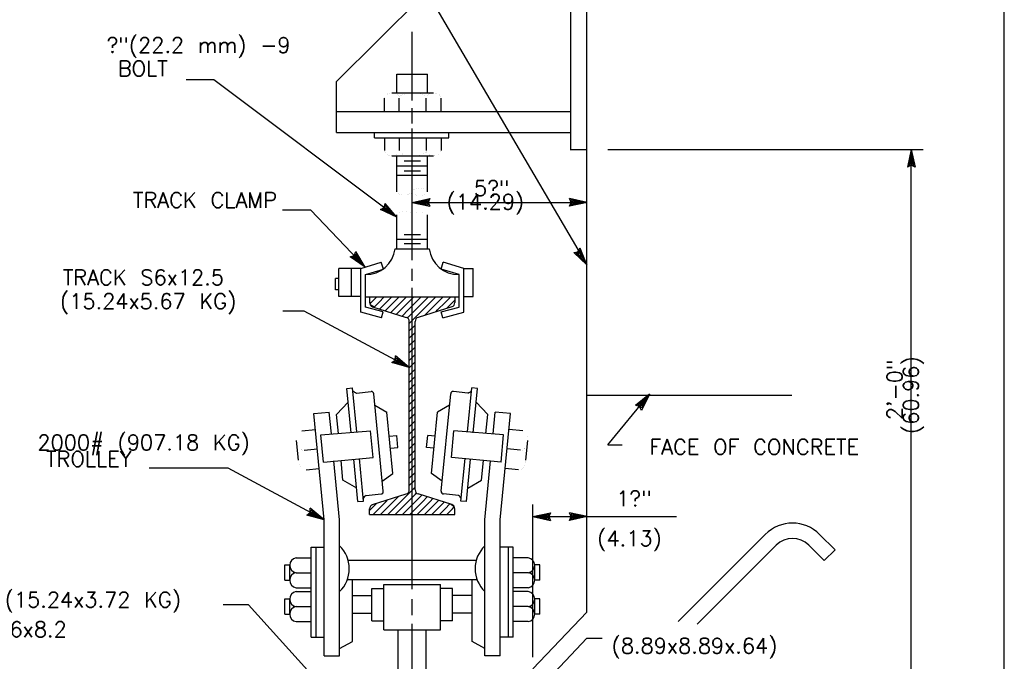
# Model space of a CAD drawing. Extents: x -23 to 2859, y -15 to 3983.
# Tile 24 of 48: x 10 to 18, y 6 to 11. Entities that reach past the tile are written whole.
import ezdxf
from ezdxf.enums import TextEntityAlignment as Align

# ---------------------------------------------------------------- set-up
doc = ezdxf.new("R2010")
doc.units = 0
doc.header["$LTSCALE"] = 25.4
doc.header["$MEASUREMENT"] = 0
doc.layers.add('PAN_TS', color=7, linetype='CONTINUOUS')
doc.styles.add('TXT_SHX', font='txt.shx')

# ---------------------------------------------------------------- blocks, each defined once
blk = doc.blocks.new('LT3')
at = {"layer": 'PAN_TS', "color": 24, "linetype": 'CONTINUOUS'}
for p, q in [((0, 0), (-0.0015, 0.000325)), ((-0.00135, 0), (-0.0015, 0.000325)), ((0, 0), (-0.0015, -0.000325)), ((-0.0015, -0.000325), (-0.00135, 0)), ((-0.000387, 0), (-0.001362, 0.000212)), ((-0.001275, 0), (-0.001362, 0.000212)), ((-0.000387, 0), (-0.001362, -0.000212)), ((-0.001362, -0.000212), (-0.001275, 0)), ((-0.000763, 0), (-0.001225, 0.0001)), ((-0.001187, 0), (-0.001225, 0.0001)), ((-0.000763, 0), (-0.001225, -0.0001)), ((-0.001225, -0.0001), (-0.001187, 0))]:
    blk.add_line(p, q, dxfattribs=at)

msp = doc.modelspace()

# ---------------------------------------------------------------- linework, layer by layer
at = {"layer": 'PAN_TS', "color": 7, "linetype": 'CONTINUOUS'}
for p, q in [((17.6407, -13.0991), (17.6407, 13.7739)), ((14.2437, 6.2861), (14.2437, 13.0978)), ((12.2067, 10.6081), (13.8917, 12.2851)), ((14.1127, 10.0501), (14.1127, 12.2761)), ((12.7847, 11.6079), (14.2437, 9.1141)), ((12.8217, 10.4531), (12.8217, 11.0131)), ((12.6967, 10.5151), (12.6967, 10.6671)), ((12.6967, 10.6671), (12.9467, 10.6671)), ((12.9467, 10.5151), (12.9467, 10.6671)), ((11.2066, 10.6219), (10.983, 10.6219)), ((12.6967, 9.5041), (11.2066, 10.6219)), ((12.2067, 10.1921), (12.2067, 10.6081)), ((12.6557, 10.5151), (12.9947, 10.5151)), ((12.5957, 10.3671), (12.5957, 10.4711)), ((12.7167, 10.3671), (12.7167, 10.4711)), ((12.9347, 10.3671), (12.9347, 10.4711)), ((13.0577, 10.3671), (13.0577, 10.4711)), ((12.2067, 10.3641), (14.1127, 10.3641)), ((12.8217, 10.2651), (12.8217, 10.3911)), ((12.2067, 10.1921), (14.1127, 10.1921)), ((12.5137, 10.1501), (12.5137, 10.1921)), ((12.8217, 9.1541), (12.8217, 10.2261)), ((13.1207, 10.1501), (13.1207, 10.1921)), ((12.5137, 10.1501), (13.1207, 10.1501)), ((12.5957, 10.1501), (12.5957, 10.0461)), ((12.7167, 10.1501), (12.7167, 10.0461)), ((12.9347, 10.1501), (12.9347, 10.0461)), ((13.0577, 10.1501), (13.0577, 10.0461)), ((14.1127, 10.0551), (14.2437, 10.0551)), ((14.4137, 10.0551), (16.9797, 10.0551)), ((16.8837, 4.9491), (16.8837, 10.0551)), ((12.6557, 10.0021), (12.9947, 10.0021)), ((12.6967, 10.0021), (12.9467, 10.0021)), ((12.6967, 9.7091), (12.6967, 10.0021)), ((12.7567, 9.9621), (12.8897, 9.9621)), ((12.9467, 9.7091), (12.9467, 10.0021)), ((12.6967, 9.9221), (12.9467, 9.9221)), ((12.7567, 9.8801), (12.8897, 9.8801)), ((12.6967, 9.8451), (12.9467, 9.8451)), ((12.8217, 9.6231), (14.2447, 9.6231)), ((11.9974, 9.5614), (11.7671, 9.5614)), ((12.4377, 9.0961), (11.9974, 9.5614)), ((12.6967, 9.2451), (12.6967, 9.5211)), ((12.9467, 9.2451), (12.9467, 9.5211)), ((12.6967, 9.3251), (12.9467, 9.3251)), ((12.7567, 9.3631), (12.8897, 9.3631)), ((12.6827, 9.2451), (12.9607, 9.2451)), ((12.7567, 9.2891), (12.8897, 9.2891)), ((12.4027, 9.0851), (12.5697, 9.1361)), ((12.5867, 9.0801), (12.5697, 9.1361)), ((13.0567, 9.0801), (13.0737, 9.1361)), ((13.2407, 9.0851), (13.0737, 9.1361)), ((12.4027, 9.0851), (12.2237, 9.0851)), ((12.2237, 8.8581), (12.2237, 9.0851)), ((12.3267, 8.8581), (12.3267, 9.0851)), ((12.4027, 8.7291), (12.4027, 9.0851)), ((12.4407, 9.0351), (12.5867, 9.0801)), ((12.8217, 8.9861), (12.8217, 9.0831)), ((13.2027, 9.0351), (13.0567, 9.0801)), ((13.2407, 8.7291), (13.2407, 9.0851)), ((13.2407, 9.0851), (13.3167, 9.0851)), ((13.3167, 8.8581), (13.3167, 9.0851)), ((12.2237, 9.0051), (12.1987, 9.0051)), ((12.1987, 8.9111), (12.1987, 9.0051)), ((12.4407, 8.7701), (12.4407, 9.0351)), ((13.2027, 8.7701), (13.2027, 9.0351)), ((12.2237, 8.9111), (12.1987, 8.9111)), ((12.8217, 6.4741), (12.8217, 8.9271)), ((12.4027, 8.8581), (12.2237, 8.8581)), ((12.4407, 8.8541), (13.2027, 8.8541)), ((12.4747, 8.8541), (12.4747, 8.8081)), ((12.4887, 8.8081), (12.5347, 8.8541)), ((12.5487, 8.8081), (12.5947, 8.8541)), ((12.6087, 8.8081), (12.6547, 8.8541)), ((12.6687, 8.8081), (12.7147, 8.8541)), ((12.7287, 8.8081), (12.7747, 8.8541)), ((12.7887, 8.8081), (12.8347, 8.8541)), ((12.8487, 8.8081), (12.8947, 8.8541)), ((12.9087, 8.8081), (12.9547, 8.8541)), ((12.9687, 8.8081), (13.0147, 8.8541)), ((13.0287, 8.8081), (13.0747, 8.8541)), ((13.0887, 8.8081), (13.1347, 8.8541)), ((13.1487, 8.8081), (13.1687, 8.8281)), ((13.1687, 8.8541), (13.1687, 8.8081)), ((13.2407, 8.8581), (13.3167, 8.8581)), ((11.941, 8.7389), (11.7695, 8.7389)), ((12.7977, 8.2781), (11.941, 8.7389)), ((12.5847, 8.7311), (12.4407, 8.7701)), ((12.4787, 8.7971), (12.4887, 8.8081)), ((12.4987, 8.7741), (12.7737, 8.6871)), ((12.5117, 8.7701), (12.5487, 8.8081)), ((12.5567, 8.7551), (12.6087, 8.8081)), ((12.6027, 8.7411), (12.6087, 8.7481)), ((12.6087, 8.7481), (12.6687, 8.8081)), ((12.6477, 8.7261), (12.6687, 8.7481)), ((12.6687, 8.7481), (12.7287, 8.8081)), ((12.6937, 8.7121), (12.7287, 8.7481)), ((12.7287, 8.7481), (12.7887, 8.8081)), ((12.7397, 8.6981), (12.7887, 8.7481)), ((12.7887, 8.7481), (12.8487, 8.8081)), ((12.7887, 8.6881), (12.8487, 8.7481)), ((12.8487, 8.7481), (12.9087, 8.8081)), ((12.8487, 8.6881), (12.9087, 8.7481)), ((13.1447, 8.7741), (12.8697, 8.6871)), ((12.9087, 8.7481), (12.9687, 8.8081)), ((12.9247, 8.7041), (12.9687, 8.7481)), ((12.9687, 8.7481), (13.0287, 8.8081)), ((13.0127, 8.7321), (13.0287, 8.7481)), ((13.0287, 8.7481), (13.0887, 8.8081)), ((13.0587, 8.7311), (13.2027, 8.7701)), ((13.1007, 8.7601), (13.1487, 8.8081)), ((12.5717, 8.6841), (12.4027, 8.7291)), ((12.5717, 8.6841), (12.5847, 8.7311)), ((12.7827, 8.6811), (12.7887, 8.6881)), ((12.7977, 8.6371), (12.8487, 8.6881)), ((13.0717, 8.6841), (13.0587, 8.7311)), ((13.0717, 8.6841), (13.2407, 8.7291)), ((12.7977, 7.2821), (12.7977, 8.6541)), ((12.7977, 8.5771), (12.8457, 8.6251)), ((12.8457, 7.2821), (12.8457, 8.6541)), ((12.7977, 8.5171), (12.8457, 8.5651)), ((12.7977, 8.4571), (12.8457, 8.5051)), ((12.7977, 8.3971), (12.8457, 8.4451)), ((12.7977, 8.3371), (12.8457, 8.3851)), ((12.7977, 8.2771), (12.8457, 8.3251)), ((12.7977, 8.2171), (12.8457, 8.2651)), ((12.7977, 8.1571), (12.8457, 8.2051)), ((12.2907, 8.1081), (12.3367, 8.1121)), ((12.3257, 7.7471), (12.2907, 8.1081)), ((12.3707, 7.7541), (12.3357, 8.1121)), ((12.7977, 8.0971), (12.8457, 8.1451)), ((13.2727, 7.7541), (13.3077, 8.1121)), ((13.3527, 8.1081), (13.3067, 8.1121)), ((13.3177, 7.7471), (13.3527, 8.1081)), ((12.3687, 8.0711), (12.4867, 8.0831)), ((12.5857, 7.2711), (12.5087, 8.0651)), ((12.7977, 8.0371), (12.8457, 8.0851)), ((12.7977, 7.9771), (12.8457, 8.0251)), ((13.0577, 7.2711), (13.1347, 8.0651)), ((13.2747, 8.0711), (13.1567, 8.0831)), ((14.2437, 8.0531), (15.9117, 8.0531)), ((14.4137, 7.6491), (14.7538, 8.0612)), ((12.3017, 7.9961), (12.2067, 7.8971)), ((12.5177, 7.9731), (12.6157, 7.9151)), ((12.7977, 7.9171), (12.8457, 7.9651)), ((13.1257, 7.9731), (13.0277, 7.9151)), ((13.3417, 7.9961), (13.4367, 7.8971)), ((12.0217, 7.9031), (12.1467, 7.9151)), ((12.1047, 7.0371), (12.0217, 7.9031)), ((12.1637, 7.7381), (12.1467, 7.9151)), ((12.2217, 7.7421), (12.2067, 7.8971)), ((12.6647, 7.4161), (12.6157, 7.9151)), ((12.7977, 7.8571), (12.8457, 7.9051)), ((12.9787, 7.4161), (13.0277, 7.9151)), ((13.4217, 7.7421), (13.4367, 7.8971)), ((13.4797, 7.7381), (13.4967, 7.9151)), ((13.6217, 7.9031), (13.4967, 7.9151)), ((13.5387, 7.0371), (13.6217, 7.9031)), ((11.9227, 7.7631), (12.0337, 7.7741)), ((12.7977, 7.7971), (12.8457, 7.8451)), ((12.7977, 7.7371), (12.8457, 7.7851)), ((13.7207, 7.7631), (13.6097, 7.7741)), ((12.0777, 7.7301), (12.4817, 7.7631)), ((12.0987, 7.5091), (12.0777, 7.7301)), ((12.5027, 7.5461), (12.4817, 7.7631)), ((12.6347, 7.7201), (12.6957, 7.7251)), ((12.7047, 7.6281), (12.6957, 7.7251)), ((12.7977, 7.6771), (12.8457, 7.7251)), ((12.9387, 7.6281), (12.9477, 7.7251)), ((13.0087, 7.7201), (12.9477, 7.7251)), ((13.1407, 7.5461), (13.1617, 7.7631)), ((13.5657, 7.7301), (13.1617, 7.7631)), ((13.5447, 7.5091), (13.5657, 7.7301)), ((11.8967, 7.5231), (11.8807, 7.6851)), ((11.9417, 7.6051), (12.0497, 7.6161)), ((12.6447, 7.6231), (12.7047, 7.6281)), ((12.7977, 7.6171), (12.8457, 7.6651)), ((12.9987, 7.6231), (12.9387, 7.6281)), ((13.7017, 7.6051), (13.5937, 7.6161)), ((13.7467, 7.5231), (13.7627, 7.6851)), ((14.4137, 7.6491), (14.5316, 7.6491)), ((12.0987, 7.5091), (12.5027, 7.5461)), ((12.3797, 7.1871), (12.3467, 7.5331)), ((12.4257, 7.1911), (12.3917, 7.5381)), ((12.7977, 7.5571), (12.8457, 7.6051)), ((12.7977, 7.4971), (12.8457, 7.5451)), ((13.5447, 7.5091), (13.1407, 7.5461)), ((13.2177, 7.1911), (13.2517, 7.5381)), ((13.2637, 7.1871), (13.2967, 7.5331)), ((11.3225, 7.4581), (10.6798, 7.4581)), ((12.1047, 7.0371), (11.3225, 7.4581)), ((11.9577, 7.4461), (12.0657, 7.4561)), ((12.2307, 7.0391), (12.1847, 7.5181)), ((12.2577, 7.3621), (12.2427, 7.5221)), ((12.7977, 7.4371), (12.8457, 7.4851)), ((13.3857, 7.3621), (13.4007, 7.5221)), ((13.4127, 7.0391), (13.4587, 7.5181)), ((13.6857, 7.4461), (13.5777, 7.4561)), ((12.5777, 7.3521), (12.6647, 7.4161)), ((12.7977, 7.3771), (12.8457, 7.4251)), ((13.0657, 7.3521), (12.9787, 7.4161)), ((12.3697, 7.2971), (12.2577, 7.3621)), ((12.7887, 7.2481), (12.8457, 7.3051)), ((12.7977, 7.3171), (12.8457, 7.3651)), ((13.2737, 7.2971), (13.3857, 7.3621)), ((12.4457, 7.2371), (12.5677, 7.2491)), ((12.4987, 7.1621), (12.7737, 7.2491)), ((12.6687, 7.1881), (12.7097, 7.2291)), ((12.7287, 7.1881), (12.7887, 7.2481)), ((12.7887, 7.1881), (12.8487, 7.2481)), ((12.8487, 7.2481), (12.8577, 7.2571)), ((12.8487, 7.1881), (12.8997, 7.2401)), ((13.1447, 7.1621), (12.8697, 7.2491)), ((12.9087, 7.1881), (12.9447, 7.2251)), ((13.1977, 7.2371), (13.0757, 7.2491)), ((12.3797, 7.1871), (12.4257, 7.1911)), ((12.4887, 7.1281), (12.5337, 7.1731)), ((12.5487, 7.1281), (12.6087, 7.1881)), ((12.6087, 7.1881), (12.6217, 7.2011)), ((12.6087, 7.1281), (12.6687, 7.1881)), ((12.6687, 7.1281), (12.7287, 7.1881)), ((12.7287, 7.1281), (12.7887, 7.1881)), ((12.7887, 7.1281), (12.8487, 7.1881)), ((12.8487, 7.1281), (12.9087, 7.1881)), ((12.9087, 7.1281), (12.9687, 7.1881)), ((12.9687, 7.1881), (12.9907, 7.2111)), ((12.9687, 7.1281), (13.0287, 7.1881)), ((13.0287, 7.1881), (13.0367, 7.1971)), ((13.0287, 7.1281), (13.0817, 7.1821)), ((13.0887, 7.1281), (13.1277, 7.1681)), ((13.1487, 7.1281), (13.1637, 7.1431)), ((13.2637, 7.1871), (13.2177, 7.1911)), ((13.8027, 5.9211), (13.8027, 7.1641)), ((12.4747, 7.0821), (12.4747, 7.1281)), ((12.4747, 7.1141), (12.4887, 7.1281)), ((12.4747, 7.0821), (13.1687, 7.0821)), ((12.5027, 7.0821), (12.5487, 7.1281)), ((12.5627, 7.0821), (12.6087, 7.1281)), ((12.6227, 7.0821), (12.6687, 7.1281)), ((12.6827, 7.0821), (12.7287, 7.1281)), ((12.7427, 7.0821), (12.7887, 7.1281)), ((12.8027, 7.0821), (12.8487, 7.1281)), ((12.8627, 7.0821), (12.9087, 7.1281)), ((12.9227, 7.0821), (12.9687, 7.1281)), ((12.9827, 7.0821), (13.0287, 7.1281)), ((13.0427, 7.0821), (13.0887, 7.1281)), ((13.1027, 7.0821), (13.1487, 7.1281)), ((13.1627, 7.0821), (13.1687, 7.0881)), ((13.1687, 7.0821), (13.1687, 7.1281)), ((13.8027, 7.0651), (14.9726, 7.0651)), ((12.1047, 5.9321), (12.1047, 7.0371)), ((12.2307, 5.9321), (12.2307, 7.0371)), ((13.4127, 5.9321), (13.4127, 7.0371)), ((13.5387, 5.9321), (13.5387, 7.0371)), ((14.9859, 6.2103), (15.6957, 6.9201)), ((16.1377, 6.9201), (16.2637, 6.7941)), ((11.9997, 6.0831), (11.9997, 6.8151)), ((11.9997, 6.8151), (12.1047, 6.8151)), ((12.0387, 6.0831), (12.0387, 6.8151)), ((13.6437, 6.8151), (13.5387, 6.8151)), ((13.6047, 6.0831), (13.6047, 6.8151)), ((13.6437, 6.0831), (13.6437, 6.8151)), ((15.1405, 6.1889), (15.7837, 6.8321)), ((16.0297, 6.8521), (16.1757, 6.7061)), ((16.1757, 6.7061), (16.2637, 6.7941)), ((11.7837, 6.6731), (11.8247, 6.6731)), ((11.7837, 6.5481), (11.7837, 6.6731)), ((11.8247, 6.5481), (11.8247, 6.6731)), ((11.8777, 6.7291), (12.0007, 6.7291)), ((12.3007, 6.7091), (13.3387, 6.7091)), ((13.7657, 6.7291), (13.6427, 6.7291)), ((13.8597, 6.6731), (13.8187, 6.6731)), ((13.8187, 6.5481), (13.8187, 6.6731)), ((13.8597, 6.5481), (13.8597, 6.6731)), ((11.8777, 6.6071), (12.0007, 6.6071)), ((13.7657, 6.6071), (13.6427, 6.6071)), ((11.7837, 6.5481), (11.8247, 6.5481)), ((12.2947, 6.5531), (13.3497, 6.5531)), ((12.3347, 6.0481), (12.3347, 6.5531)), ((12.5907, 6.5111), (13.0517, 6.5111)), ((12.5917, 6.1431), (12.5917, 6.5111)), ((13.0517, 6.1431), (13.0517, 6.5111)), ((13.3087, 6.0481), (13.3087, 6.5531)), ((13.8597, 6.5481), (13.8187, 6.5481)), ((11.8777, 6.4851), (12.0007, 6.4851)), ((11.8777, 6.4541), (12.0007, 6.4541)), ((12.3347, 6.4211), (12.4927, 6.4211)), ((12.4927, 6.4781), (12.5917, 6.4781)), ((12.4927, 6.2151), (12.4927, 6.4781)), ((13.1507, 6.4781), (13.0517, 6.4781)), ((13.1507, 6.2151), (13.1507, 6.4781)), ((13.3087, 6.4211), (13.1507, 6.4211)), ((13.7657, 6.4851), (13.6427, 6.4851)), ((13.7657, 6.4541), (13.6427, 6.4541)), ((11.4899, 6.3468), (11.2842, 6.3468)), ((12.1617, 5.6041), (11.4899, 6.3468)), ((11.7837, 6.3961), (11.8247, 6.3961)), ((11.7837, 6.2691), (11.7837, 6.3961)), ((11.8247, 6.2691), (11.8247, 6.3961)), ((11.8777, 6.3321), (12.0007, 6.3321)), ((12.8217, 6.2621), (12.8217, 6.3921)), ((13.7657, 6.3321), (13.6427, 6.3321)), ((13.8597, 6.3961), (13.8187, 6.3961)), ((13.8187, 6.2691), (13.8187, 6.3961)), ((13.8597, 6.2691), (13.8597, 6.3961)), ((11.7837, 6.2691), (11.8247, 6.2691)), ((12.3347, 6.2771), (12.4887, 6.2771)), ((13.3087, 6.2771), (13.1547, 6.2771)), ((14.2437, 6.2861), (13.8027, 5.8241)), ((13.8597, 6.2691), (13.8187, 6.2691)), ((11.8777, 6.2101), (11.9997, 6.2101)), ((12.4927, 6.2151), (12.5917, 6.2151)), ((12.8217, 2.9701), (12.8217, 6.1921)), ((13.1507, 6.2151), (13.0517, 6.2151)), ((13.7657, 6.2101), (13.6437, 6.2101)), ((12.5917, 6.1431), (13.0517, 6.1431)), ((12.7067, 5.7231), (12.7067, 6.1391)), ((12.9357, 5.7231), (12.9357, 6.1391)), ((11.9997, 6.0831), (12.1017, 6.0831)), ((12.2307, 5.9911), (12.3347, 6.0481)), ((13.4127, 5.9911), (13.3087, 6.0481)), ((13.6437, 6.0831), (13.5417, 6.0831)), ((13.8657, 5.6741), (14.2434, 6.0747)), ((14.2434, 6.0747), (14.368, 6.0747)), ((12.1047, 5.9321), (12.2307, 5.9321)), ((13.5387, 5.9321), (13.4127, 5.9321))]:
    msp.add_line(p, q, dxfattribs=at)
for points, const_width in [([(12.5957, 10.4711, -0.067348), (12.5969, 10.4796, -0.063116), (12.6003, 10.4878, -0.056531), (12.6059, 10.4954, -0.049726), (12.6135, 10.502, -0.043978), (12.6226, 10.5074, -0.039727), (12.6331, 10.5115, -0.036986), (12.6444, 10.5139, -0.035654), (12.6562, 10.5148, -0.035654), (12.668, 10.5139, -0.036986), (12.6794, 10.5115, -0.039727), (12.6899, 10.5074, -0.043978), (12.699, 10.502, -0.049726), (12.7065, 10.4954, -0.056531), (12.7121, 10.4878, -0.063116), (12.7156, 10.4796, -0.067348), (12.7167, 10.4711, -0.067348)], 0.00035), ([(12.7167, 10.4711, -0.114895), (12.7188, 10.4797, -0.085301), (12.725, 10.488, -0.057336), (12.7351, 10.4956, -0.039984), (12.7487, 10.5023, -0.030078), (12.7652, 10.5077, -0.024465), (12.784, 10.5118, -0.021405), (12.8045, 10.5143, -0.020047), (12.8257, 10.5152, -0.020047), (12.847, 10.5143, -0.021405), (12.8675, 10.5118, -0.024465), (12.8863, 10.5077, -0.030078), (12.9028, 10.5023, -0.039984), (12.9164, 10.4956, -0.057336), (12.9264, 10.488, -0.085301), (12.9326, 10.4797, -0.114895), (12.9347, 10.4711, -0.114895)], 0.00035), ([(12.9347, 10.4711, -0.067348), (12.9359, 10.4796, -0.063116), (12.9393, 10.4878, -0.056531), (12.9449, 10.4954, -0.049726), (12.9525, 10.502, -0.043978), (12.9616, 10.5074, -0.039727), (12.9721, 10.5115, -0.036986), (12.9834, 10.5139, -0.035654), (12.9952, 10.5148, -0.035654), (13.007, 10.5139, -0.036986), (13.0184, 10.5115, -0.039727), (13.0289, 10.5074, -0.043978), (13.038, 10.502, -0.049726), (13.0455, 10.4954, -0.056531), (13.0511, 10.4878, -0.063116), (13.0546, 10.4796, -0.067348), (13.0557, 10.4711, -0.067348)], 0.00035), ([(12.5957, 10.0461, 0.067348), (12.5969, 10.0376, 0.063116), (12.6003, 10.0294, 0.056531), (12.6059, 10.0219, 0.049726), (12.6135, 10.0153, 0.043978), (12.6226, 10.0098, 0.039727), (12.6331, 10.0058, 0.036986), (12.6444, 10.0033, 0.035654), (12.6562, 10.0025, 0.035654), (12.668, 10.0033, 0.036986), (12.6794, 10.0058, 0.039727), (12.6899, 10.0098, 0.043978), (12.699, 10.0153, 0.049726), (12.7065, 10.0219, 0.056531), (12.7121, 10.0294, 0.063116), (12.7156, 10.0376, 0.067348), (12.7167, 10.0461, 0.067348)], 0.00025), ([(12.7167, 10.0461, 0.114895), (12.7188, 10.0375, 0.085301), (12.725, 10.0293, 0.057336), (12.7351, 10.0217, 0.039984), (12.7487, 10.015, 0.030078), (12.7652, 10.0095, 0.024465), (12.784, 10.0055, 0.021405), (12.8045, 10.0029, 0.020047), (12.8257, 10.0021, 0.020047), (12.847, 10.0029, 0.021405), (12.8675, 10.0055, 0.024465), (12.8863, 10.0095, 0.030078), (12.9028, 10.015, 0.039984), (12.9164, 10.0217, 0.057336), (12.9264, 10.0293, 0.085301), (12.9326, 10.0375, 0.114895), (12.9347, 10.0461, 0.114895)], 0.00025), ([(12.9347, 10.0461, 0.067348), (12.9359, 10.0376, 0.063116), (12.9393, 10.0294, 0.056531), (12.9449, 10.0219, 0.049726), (12.9525, 10.0153, 0.043978), (12.9616, 10.0098, 0.039727), (12.9721, 10.0058, 0.036986), (12.9834, 10.0033, 0.035654), (12.9952, 10.0025, 0.035654), (13.007, 10.0033, 0.036986), (13.0184, 10.0058, 0.039727), (13.0289, 10.0098, 0.043978), (13.038, 10.0153, 0.049726), (13.0455, 10.0219, 0.056531), (13.0511, 10.0294, 0.063116), (13.0546, 10.0376, 0.067348), (13.0557, 10.0461, 0.067348)], 0.00025), ([(12.6967, 9.7091, 0.120109), (12.698, 9.7045, 0.086548), (12.7016, 9.7, 0.056542), (12.7075, 9.696, 0.03875), (12.7153, 9.6925, 0.028865), (12.7248, 9.6896, 0.02335), (12.7357, 9.6876, 0.020369), (12.7474, 9.6864, 0.019052), (12.7596, 9.6861, 0.019052), (12.7718, 9.6868, 0.020369), (12.7835, 9.6884, 0.02335), (12.7943, 9.6907, 0.028865), (12.8037, 9.6939, 0.03875), (12.8114, 9.6976, 0.056542), (12.8171, 9.7019, 0.086548), (12.8206, 9.7064, 0.120109), (12.8217, 9.7111, 0.120109)], 0.00025), ([(12.8217, 9.5231, -0.120109), (12.823, 9.5278, -0.086548), (12.8266, 9.5322, -0.056542), (12.8325, 9.5363, -0.03875), (12.8403, 9.5398, -0.028865), (12.8498, 9.5426, -0.02335), (12.8607, 9.5447, -0.020369), (12.8724, 9.5459, -0.019052), (12.8846, 9.5461, -0.019052), (12.8968, 9.5455, -0.020369), (12.9085, 9.5439, -0.02335), (12.9193, 9.5415, -0.028865), (12.9287, 9.5384, -0.03875), (12.9364, 9.5346, -0.056542), (12.9421, 9.5304, -0.086548), (12.9456, 9.5258, -0.120109), (12.9467, 9.5211, -0.120109)], 0.00025), ([(11.9427, 7.6051, -0.072459), (11.9322, 7.6056, -0.066495), (11.9218, 7.6091, -0.05768), (11.9119, 7.6156, -0.049127), (11.9028, 7.6246, -0.042311), (11.895, 7.636, -0.037493), (11.8887, 7.6493, -0.034483), (11.8842, 7.6639, -0.033047), (11.8816, 7.6793, -0.033047), (11.8811, 7.6949, -0.034483), (11.8826, 7.7101, -0.037493), (11.8861, 7.7244, -0.042311), (11.8915, 7.7371, -0.049127), (11.8986, 7.7478, -0.05768), (11.907, 7.756, -0.066495), (11.9165, 7.7616, -0.072459), (11.9267, 7.7641, -0.072459)], 0.00025), ([(13.7007, 7.6051, 0.072459), (13.7113, 7.6056, 0.066495), (13.7217, 7.6091, 0.05768), (13.7316, 7.6156, 0.049127), (13.7406, 7.6246, 0.042311), (13.7485, 7.636, 0.037493), (13.7548, 7.6493, 0.034483), (13.7593, 7.6639, 0.033047), (13.7619, 7.6793, 0.033047), (13.7624, 7.6949, 0.034483), (13.7609, 7.7101, 0.037493), (13.7574, 7.7244, 0.042311), (13.752, 7.7371, 0.049127), (13.7449, 7.7478, 0.05768), (13.7365, 7.756, 0.066495), (13.7269, 7.7616, 0.072459), (13.7167, 7.7641, 0.072459)], 0.00025), ([(11.9577, 7.4461, -0.072459), (11.9472, 7.4466, -0.066495), (11.9368, 7.4501, -0.05768), (11.9269, 7.4566, -0.049127), (11.9178, 7.4656, -0.042311), (11.91, 7.477, -0.037493), (11.9037, 7.4903, -0.034483), (11.8992, 7.5049, -0.033047), (11.8966, 7.5203, -0.033047), (11.8961, 7.5359, -0.034483), (11.8976, 7.5511, -0.037493), (11.9011, 7.5654, -0.042311), (11.9065, 7.5781, -0.049127), (11.9136, 7.5888, -0.05768), (11.922, 7.597, -0.066495), (11.9315, 7.6026, -0.072459), (11.9417, 7.6051, -0.072459)], 0.00025), ([(13.6857, 7.4461, 0.072459), (13.6963, 7.4466, 0.066495), (13.7067, 7.4501, 0.05768), (13.7166, 7.4566, 0.049127), (13.7256, 7.4656, 0.042311), (13.7335, 7.477, 0.037493), (13.7398, 7.4903, 0.034483), (13.7443, 7.5049, 0.033047), (13.7469, 7.5203, 0.033047), (13.7474, 7.5359, 0.034483), (13.7459, 7.5511, 0.037493), (13.7424, 7.5654, 0.042311), (13.737, 7.5781, 0.049127), (13.7299, 7.5888, 0.05768), (13.7215, 7.597, 0.066495), (13.7119, 7.6026, 0.072459), (13.7017, 7.6051, 0.072459)], 0.00025)]:
    msp.add_lwpolyline(points, format="xyb", dxfattribs=dict(at, const_width=const_width))
at = {"layer": 'PAN_TS', "color": 7, "linetype": 'CONTINUOUS', "const_width": 0.00025}
for points in [[(12.9467, 9.7091, 0.103209), (12.9455, 9.7147, 0.081708), (12.9419, 9.72, 0.058698), (12.9361, 9.7249, 0.042778), (12.9283, 9.7291, 0.033028), (12.9188, 9.7326, 0.027271), (12.9079, 9.7352, 0.024058), (12.8962, 9.7367, 0.022615), (12.884, 9.7371, 0.022615), (12.8718, 9.7365, 0.024058), (12.8601, 9.7348, 0.027271), (12.8493, 9.732, 0.033028), (12.8399, 9.7284, 0.042778), (12.8321, 9.724, 0.058698), (12.8264, 9.7191, 0.081708), (12.8229, 9.7137, 0.103209), (12.8217, 9.7081, 0.103209), (12.823, 9.7026, 0.081708), (12.8266, 9.6973, 0.058698), (12.8324, 9.6924, 0.042778), (12.8402, 9.6881, 0.033028), (12.8497, 9.6847, 0.027271), (12.8605, 9.6821, 0.024058), (12.8723, 9.6806, 0.022615), (12.8845, 9.6801, 0.022615), (12.8967, 9.6808, 0.024058), (12.9084, 9.6825, 0.027271), (12.9192, 9.6852, 0.033028), (12.9286, 9.6888, 0.042778), (12.9363, 9.6932, 0.058698), (12.9421, 9.6982, 0.081708), (12.9456, 9.7036, 0.103209)], [(12.8217, 9.5221, 0.103209), (12.8205, 9.5277, 0.081708), (12.8169, 9.533, 0.058698), (12.8111, 9.5379, 0.042778), (12.8033, 9.5421, 0.033028), (12.7938, 9.5456, 0.027271), (12.7829, 9.5482, 0.024058), (12.7712, 9.5497, 0.022615), (12.759, 9.5501, 0.022615), (12.7468, 9.5495, 0.024058), (12.7351, 9.5478, 0.027271), (12.7243, 9.545, 0.033028), (12.7149, 9.5414, 0.042778), (12.7071, 9.537, 0.058698), (12.7014, 9.5321, 0.081708), (12.6979, 9.5267, 0.103209), (12.6967, 9.5211, 0.103209), (12.698, 9.5156, 0.081708), (12.7016, 9.5103, 0.058698), (12.7074, 9.5054, 0.042778), (12.7152, 9.5011, 0.033028), (12.7247, 9.4977, 0.027271), (12.7355, 9.4951, 0.024058), (12.7473, 9.4936, 0.022615), (12.7595, 9.4931, 0.022615), (12.7717, 9.4938, 0.024058), (12.7834, 9.4955, 0.027271), (12.7942, 9.4982, 0.033028), (12.8036, 9.5018, 0.042778), (12.8113, 9.5062, 0.058698), (12.8171, 9.5112, 0.081708), (12.8206, 9.5166, 0.103209)]]:
    msp.add_lwpolyline(points, format="xyb", close=True, dxfattribs=at)
at = {"layer": 'PAN_TS', "color": 7, "linetype": 'CONTINUOUS'}
for points in [[(12.4885, 8.7805), (12.4987, 8.7741), (12.5126, 8.7697), (12.4797, 8.7901)], [(12.4897, 8.7791), (12.4987, 8.7741), (12.4885, 8.7805)], [(13.1366, 7.1647), (13.1617, 7.1491), (13.1447, 7.1621)]]:
    msp.add_lwpolyline(points, close=True, dxfattribs=at)
for centre, radius, start, end in [((12.4442, 9.2755), 0.2404, 269.16516, 352.73568), ((13.1992, 9.2755), 0.2404, 187.26432, 270.83484), ((12.5097, 8.8078), 0.035, 180, 252.33236), ((13.1337, 8.8078), 0.035, 287.66764, 360), ((12.7627, 8.6538), 0.035, 0, 72.41652), ((12.8807, 8.6538), 0.035, 107.58348, 180), ((12.3941, 8.1444), 0.0775, 224.41204, 250.89307), ((12.4887, 8.0636), 0.02, 5.54459, 95.7514), ((13.1548, 8.0636), 0.02, 84.2486, 174.45541), ((13.2494, 8.1444), 0.0775, 289.10692, 315.58796), ((12.4626, 7.2017), 0.0393, 115.48813, 172.00419), ((12.5659, 7.2691), 0.02, 275.55297, 5.55075), ((12.7627, 7.2825), 0.035, 287.58348, 360), ((12.8807, 7.2825), 0.035, 180, 252.41652), ((13.0776, 7.2691), 0.02, 174.44925, 264.44703), ((13.1808, 7.2017), 0.0393, 7.99581, 64.51187), ((12.5097, 7.1284), 0.035, 107.66764, 180), ((13.1337, 7.1284), 0.035, 0, 72.33236), ((15.9167, 6.6992), 0.3125, 45, 135), ((12.0501, 6.6406), 0.2596, 314.08344, 45.91656), ((13.5934, 6.6406), 0.2596, 134.08344, 225.91656), ((15.9167, 6.6992), 0.188, 45, 135), ((11.8863, 6.6681), 0.0616, 97.9936, 262.00641), ((13.7572, 6.6681), 0.0616, 277.99359, 82.0064), ((11.8863, 6.5461), 0.0616, 97.9936, 262.00641), ((13.7572, 6.5461), 0.0616, 277.99359, 82.0064), ((11.8863, 6.3931), 0.0616, 97.9936, 262.00641), ((13.7572, 6.3931), 0.0616, 277.99359, 82.0064), ((11.8863, 6.2711), 0.0616, 97.9936, 262.00641), ((13.7572, 6.2711), 0.0616, 277.99359, 82.0064)]:
    msp.add_arc(centre, radius, start, end, dxfattribs=at)

# ---------------------------------------------------------------- block references
at = {"layer": 'PAN_TS', "linetype": 'CONTINUOUS'}
for p, xscale, yscale, zscale, rotation in [((16.8837, 10.0551), 96, 96, 96, 90.00000000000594), ((12.8217, 9.6231), 96, 96, 96, 180.0000000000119), ((12.6967, 9.5041), 96.0000928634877, 96.0000928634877, 96.0000928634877, 323.1171978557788), ((12.4377, 9.0961), 96.00015633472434, 96.00015633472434, 96.00015633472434, 313.2170722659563), ((14.2437, 9.1141), 96.00004160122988, 96.00004160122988, 96.00004160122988, 304.6258174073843), ((12.7977, 8.2781), 96.00034923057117, 96.00034923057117, 96.00034923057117, 331.4821660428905), ((14.7538, 8.0612), 96.00008012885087, 96.00008012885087, 96.00008012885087, 50.77766657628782), ((12.1047, 7.0371), 96.0001044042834, 96.0001044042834, 96.0001044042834, 331.8970034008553), ((13.8027, 7.0651), 96, 96, 96, 180.0000000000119)]:
    msp.add_blockref('LT3', p, dxfattribs=dict(at, xscale=xscale, yscale=yscale, zscale=zscale, rotation=rotation))
at = {"layer": 'PAN_TS', "linetype": 'CONTINUOUS', "xscale": 96, "yscale": 96, "zscale": 96}
for p in [(14.2447, 9.6231), (14.2457, 7.0651)]:
    msp.add_blockref('LT3', p, dxfattribs=at)

# ---------------------------------------------------------------- texts
at = {"layer": 'PAN_TS', "color": 7, "linetype": 'CONTINUOUS', "style": 'TXT_SHX'}
for s, p in [('?"(22.2 mm) -9', (11.0824, 10.8419)), ('5?"', (13.4692, 9.6761)), ('(14.29)', (13.4171, 9.5661)), ('2000# (907.18 KG)', (10.6355, 7.606)), ('FACE OF CONCRETE', (15.6054, 7.5701)), ('1?"', (14.6263, 7.1492)), ('C6x8.2', (9.7209, 6.0842)), ('(8.89x8.89x.64)', (15.1196, 5.9507))]:
    msp.add_text(s, height=0.125, dxfattribs=at).set_placement(p, align=Align.CENTER)
for s, p in [('BOLT', (10.8328, 10.6514)), ('TRACK CLAMP', (11.7211, 9.5803)), ('TRACK S6x12.5', (11.2895, 8.9506)), ('(15.24x5.67 KG)', (11.39, 8.7563)), ('TROLLEY', (10.538, 7.4714)), ('(4.13)', (14.8531, 6.8252)), ('(15.24x3.72 KG)', (10.9397, 6.3257))]:
    msp.add_text(s, height=0.125, dxfattribs=at).set_placement(p, align=Align.RIGHT)
for s, p in [('2\'-0"', (16.8107, 8.0968)), ('(60.96)', (16.9437, 8.0536))]:
    msp.add_text(s, height=0.125, rotation=90, dxfattribs=at).set_placement(p, align=Align.CENTER)

doc.saveas('drawing.dxf')
